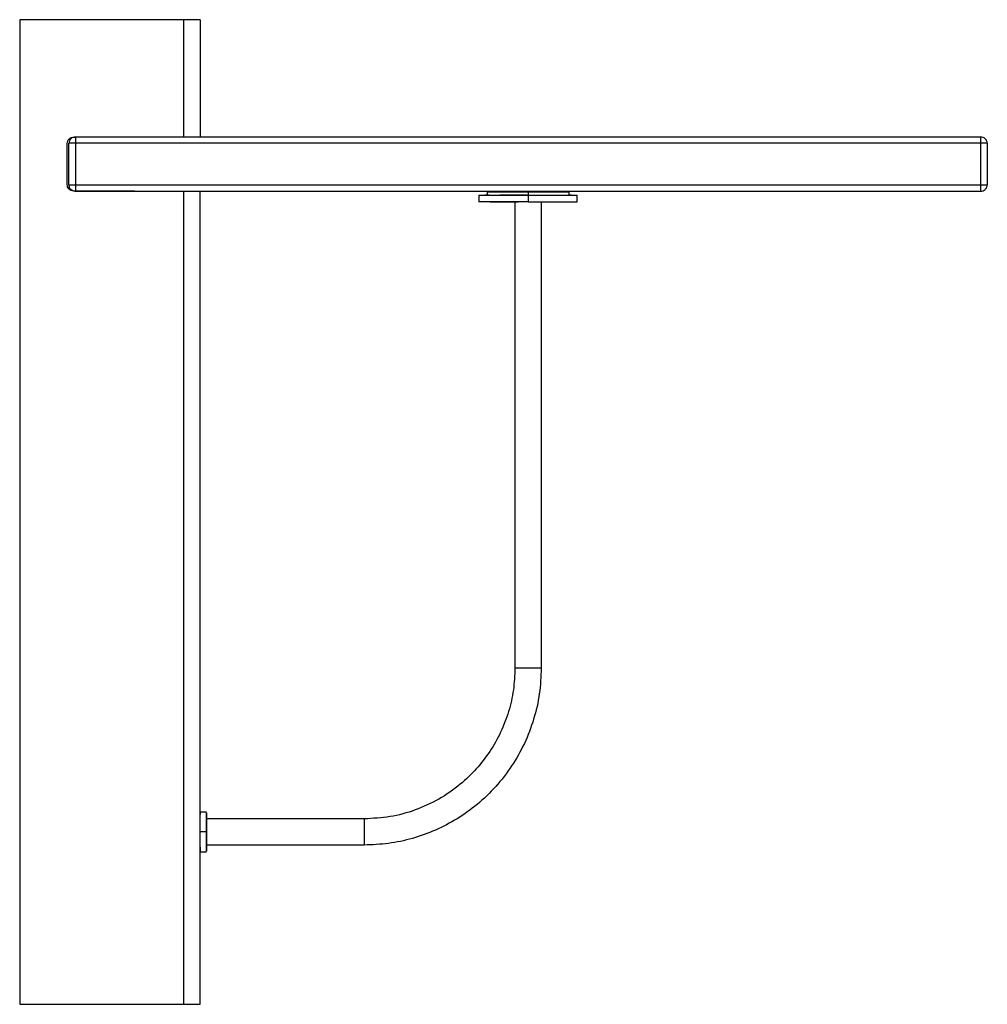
# Paper-space layout '_Left' of a CAD drawing. Header units: millimetres. Extents: x 2423 to 2718, y -248 to 52.
import ezdxf

# ---------------------------------------------------------------- set-up
doc = ezdxf.new("R2010")
doc.units = ezdxf.units.MM

psp = doc.layouts.new('_Left')

# ---------------------------------------------------------------- linework, layer by layer
at = {"color": 7, "linetype": 'Continuous', "lineweight": 25}
for p, q in [((2423.07, 52.5), (2423.07, -247.5)), ((2473.07, 52.5), (2423.07, 52.5)), ((2473.07, 16.75), (2473.07, 52.5)), ((2478.07, 52.5), (2478.07, 16.75)), ((2439.57, 16.75), (2440.08, 16.75)), ((2716.07, 16.75), (2440.07, 16.75)), ((2437.57, 2.25), (2437.57, 14.75)), ((2438.07, 2.14), (2438.07, 14.86)), ((2438.13, 14.86), (2438.07, 14.86)), ((2440.07, 14.86), (2440.07, 2.14)), ((2716.07, 14.86), (2440.07, 14.86)), ((2716.07, 2.14), (2716.07, 14.86)), ((2718.07, 14.86), (2718, 14.86)), ((2718.07, 14.86), (2718.07, 2.14)), ((2458.07, 0.25), (2439.57, 0.25)), ((2440.07, 2.14), (2716.07, 2.14)), ((2440.07, 0.31), (2440.07, 0.25)), ((2440.07, 0.25), (2716.07, 0.25)), ((2458.07, 0.25), (2458.07, 0.25)), ((2473.07, -247.5), (2473.07, 0.25)), ((2478.07, -247.5), (2478.07, 0.25)), ((2577.8, 0), (2573.12, 0)), ((2575.07, 0.25), (2575.07, 0)), ((2578.07, 0), (2578.07, -3)), ((2583.72, 0), (2578.65, 0)), ((2581.07, 0.25), (2581.07, 0)), ((2718.01, 2.14), (2718.07, 2.14)), ((2563.07, -1), (2563.07, -3)), ((2565.57, -1), (2564.91, -1)), ((2565.57, 0), (2565.57, -1)), ((2567.5, 0), (2567.1, 0)), ((2577.74, -1), (2569.44, -1)), ((2580.85, -3), (2581.07, -3)), ((2590.57, -1), (2590.57, 0)), ((2590.76, -1), (2590.57, -1)), ((2591.24, -1), (2590.76, -1)), ((2592.29, -1), (2592.56, -1)), ((2593.07, -3), (2593.07, -1)), ((2570.5, -3), (2574.07, -3)), ((2574.07, -3), (2574.07, -145)), ((2574.21, -3), (2575.07, -3)), ((2579.13, -3), (2585.66, -3)), ((2582.07, -3), (2582.07, -145)), ((2480.07, -189), (2478.07, -189)), ((2528.07, -191), (2480.07, -191)), ((2480.07, -192), (2480.07, -192)), ((2480.08, -192), (2480.08, -191.44)), ((2480.07, -193.57), (2480.08, -191.97)), ((2480.07, -195), (2478.07, -195)), ((2480.07, -198), (2479.99, -198)), ((2480.08, -198.03), (2480.07, -196.35)), ((2480.08, -198.56), (2480.08, -198)), ((2478.07, -201), (2480.07, -201)), ((2528.07, -199), (2480.07, -199)), ((2423.07, -247.5), (2473.07, -247.5))]:
    psp.add_line(p, q, dxfattribs=at)
for points, knots in [([(2478.07, 52.5), (2477.99, 52.5), (2477.8, 52.5), (2476.45, 52.5), (2474.77, 52.5), (2473.62, 52.5), (2473.07, 52.5)], [0, 0, 0, 0, 0.270261, 0.562429, 0.789736, 1, 1, 1, 1]), ([(2437.57, 14.75), (2437.61, 15.03), (2437.68, 15.62), (2438.22, 16.29), (2438.89, 16.68), (2439.35, 16.72), (2439.57, 16.75)], [0, 0, 0, 0, 0.2702613, 0.5624294, 0.7897364, 1, 1, 1, 1]), ([(2440.1, 16.75), (2439.85, 16.73), (2439.33, 16.68), (2438.79, 16.33), (2438.46, 15.94), (2438.27, 15.61), (2438.14, 15.24), (2438.12, 14.99), (2438.11, 14.86)], [0, 0, 0, 0, 0.249473, 0.501587, 0.624708, 0.749557, 0.875354, 1, 1, 1, 1]), ([(2440.07, 16.75), (2440.07, 16.72), (2440.07, 16.65), (2440.07, 16.15), (2440.07, 15.51), (2440.07, 15.07), (2440.07, 14.86)], [0, 0, 0, 0, 0.277438, 0.571853, 0.79564, 1, 1, 1, 1]), ([(2718.04, 14.86), (2718.03, 14.99), (2718.01, 15.24), (2717.88, 15.61), (2717.69, 15.94), (2717.35, 16.33), (2716.81, 16.68), (2716.3, 16.73), (2716.05, 16.75)], [0, 0, 0, 0, 0.1246464, 0.250443, 0.375292, 0.4984133, 0.7505267, 1, 1, 1, 1]), ([(2716.07, 14.86), (2716.07, 15.04), (2716.07, 15.4), (2716.07, 15.92), (2716.07, 16.37), (2716.07, 16.69), (2716.07, 16.73), (2716.07, 16.75)], [0, 0, 0, 0, 0.1717738, 0.3584312, 0.5542341, 0.7844845, 1, 1, 1, 1]), ([(2440.07, 14.86), (2439.79, 14.86), (2439.2, 14.86), (2438.54, 14.86), (2438.19, 14.86), (2438.15, 14.86), (2438.13, 14.86)], [0, 0, 0, 0, 0.306047, 0.636901, 0.894306, 1, 1, 1, 1]), ([(2718, 14.86), (2717.97, 14.86), (2717.9, 14.86), (2717.42, 14.86), (2716.75, 14.86), (2716.29, 14.86), (2716.07, 14.86)], [0, 0, 0, 0, 0.17407, 0.504751, 0.76202, 1, 1, 1, 1]), ([(2439.57, 0.25), (2439.29, 0.28), (2438.7, 0.35), (2438.03, 0.9), (2437.64, 1.57), (2437.59, 2.03), (2437.57, 2.25)], [0, 0, 0, 0, 0.270261, 0.562429, 0.789736, 1, 1, 1, 1]), ([(2438.07, 2.16), (2438.08, 2.04), (2438.09, 1.8), (2438.2, 1.45), (2438.38, 1.13), (2438.71, 0.75), (2439.16, 0.47), (2439.67, 0.31), (2439.94, 0.29), (2440.07, 0.28)], [0, 0, 0, 0, 0.116881, 0.237365, 0.360578, 0.484858, 0.736583, 0.868349, 1, 1, 1, 1]), ([(2438.07, 2.14), (2438.11, 2.14), (2438.18, 2.14), (2438.72, 2.14), (2439.4, 2.14), (2439.85, 2.14), (2440.07, 2.14)], [0, 0, 0, 0, 0.270261, 0.562429, 0.789736, 1, 1, 1, 1]), ([(2440.07, 2.14), (2440.07, 1.96), (2440.07, 1.6), (2440.07, 1.08), (2440.07, 0.63), (2440.07, 0.36), (2440.07, 0.32), (2440.07, 0.31)], [0, 0, 0, 0, 0.195193, 0.407299, 0.629798, 0.89144, 1, 1, 1, 1]), ([(2473.07, 0.25), (2473.78, 0.25), (2475.26, 0.25), (2476.93, 0.25), (2477.91, 0.25), (2478.02, 0.25), (2478.07, 0.25)], [0, 0, 0, 0, 0.270261, 0.562429, 0.789736, 1, 1, 1, 1]), ([(2565.57, 0), (2565.62, 0), (2565.71, 0), (2566.46, 0), (2567.61, 0), (2569.18, 0), (2571.09, 0), (2573.26, 0), (2575.62, 0), (2577.25, 0), (2578.07, 0)], [0, 0, 0, 0, 0.125589, 0.25, 0.374411, 0.5, 0.625589, 0.75, 0.874411, 1, 1, 1, 1]), ([(2565.78, 0), (2565.79, 0), (2565.87, 0), (2566.48, 0), (2567.6, 0), (2569.18, 0), (2571.09, 0), (2573.26, 0), (2575.62, 0), (2577.25, 0), (2578.07, 0)], [0, 0, 0, 0, 0.023076, 0.162073, 0.301069, 0.441382, 0.581694, 0.720691, 0.859687, 1, 1, 1, 1]), ([(2566, 0), (2566.51, 0), (2567.31, 0), (2567.98, 0), (2568.24, 0)], [0, 0, 0, 0, 0.6250412, 1, 1, 1, 1]), ([(2587.59, 0), (2584.42, 0), (2578.07, 0), (2571.73, 0), (2568.56, 0)], [0, 0, 0, 0, 0.500186, 1, 1, 1, 1]), ([(2578.07, 0), (2578.9, 0), (2580.53, 0), (2582.89, 0), (2585.06, 0), (2586.97, 0), (2588.54, 0), (2589.69, 0), (2590.43, 0), (2590.53, 0), (2590.57, 0)], [0, 0, 0, 0, 0.125589, 0.25, 0.374411, 0.5, 0.625589, 0.75, 0.874411, 1, 1, 1, 1]), ([(2578.07, 0), (2578.9, 0), (2580.53, 0), (2582.89, 0), (2585.06, 0), (2586.97, 0), (2588.54, 0), (2589.67, 0), (2590.28, 0), (2590.36, 0), (2590.37, 0)], [0, 0, 0, 0, 0.140313, 0.279309, 0.418305, 0.558618, 0.698931, 0.837927, 0.976924, 1, 1, 1, 1]), ([(2587.8, 0), (2588.09, 0), (2588.8, 0), (2589.64, 0), (2590.14, 0)], [0, 0, 0, 0, 0.406315, 1, 1, 1, 1]), ([(2716.05, 0.25), (2716.3, 0.27), (2716.81, 0.32), (2717.35, 0.67), (2717.69, 1.06), (2717.88, 1.39), (2718.01, 1.76), (2718.03, 2.01), (2718.04, 2.14)], [0, 0, 0, 0, 0.249473, 0.501587, 0.624708, 0.749557, 0.875354, 1, 1, 1, 1]), ([(2716.07, 0.25), (2716.07, 0.28), (2716.07, 0.35), (2716.07, 0.85), (2716.07, 1.49), (2716.07, 1.93), (2716.07, 2.14)], [0, 0, 0, 0, 0.277438, 0.571853, 0.79564, 1, 1, 1, 1]), ([(2716.07, 2.14), (2716.36, 2.14), (2716.95, 2.14), (2717.61, 2.14), (2717.96, 2.14), (2718, 2.14), (2718.01, 2.14)], [0, 0, 0, 0, 0.306047, 0.636901, 0.894306, 1, 1, 1, 1]), ([(2563.07, -1), (2563.13, -1), (2563.24, -1), (2564.13, -1), (2565.52, -1), (2567.4, -1), (2569.69, -1), (2572.3, -1), (2575.12, -1), (2577.09, -1), (2578.07, -1)], [0, 0, 0, 0, 0.125589, 0.25, 0.374411, 0.5, 0.625589, 0.75, 0.874411, 1, 1, 1, 1]), ([(2578.07, -3), (2577.09, -3), (2575.12, -3), (2572.3, -3), (2569.69, -3), (2567.4, -3), (2565.52, -3), (2564.13, -3), (2563.24, -3), (2563.13, -3), (2563.07, -3)], [0, 0, 0, 0, 0.125589, 0.25, 0.374411, 0.5, 0.625589, 0.75, 0.874411, 1, 1, 1, 1]), ([(2563.32, -1), (2563.33, -1), (2563.43, -1), (2564.16, -1), (2565.51, -1), (2567.4, -1), (2569.69, -1), (2572.3, -1), (2575.12, -1), (2577.09, -1), (2578.07, -1)], [0, 0, 0, 0, 0.023077, 0.162073, 0.30107, 0.441382, 0.581695, 0.720691, 0.859687, 1, 1, 1, 1]), ([(2563.59, -1), (2564.2, -1), (2564.9, -1), (2565.5, -1), (2565.57, -1)], [0, 0, 0, 0, 0.867941, 1, 1, 1, 1]), ([(2566.25, -1), (2566.07, -1), (2565.84, -1), (2565.79, -1), (2565.78, -1)], [0, 0, 0, 0, 0.785995, 1, 1, 1, 1]), ([(2575.07, -3), (2574.14, -3), (2572.27, -3), (2570.62, -3), (2569.79, -3)], [0, 0, 0, 0, 0.49838, 1, 1, 1, 1]), ([(2578.07, -1), (2579.06, -1), (2581.02, -1), (2583.85, -1), (2586.46, -1), (2588.75, -1), (2590.63, -1), (2592.01, -1), (2592.91, -1), (2593.02, -1), (2593.07, -1)], [0, 0, 0, 0, 0.125589, 0.25, 0.374411, 0.5, 0.625589, 0.75, 0.874411, 1, 1, 1, 1]), ([(2578.07, -1), (2579.06, -1), (2581.02, -1), (2583.85, -1), (2586.46, -1), (2588.75, -1), (2590.64, -1), (2591.99, -1), (2592.72, -1), (2592.82, -1), (2592.83, -1)], [0, 0, 0, 0, 0.1403125, 0.2793089, 0.4183053, 0.5586178, 0.6989304, 0.8379268, 0.9769233, 1, 1, 1, 1]), ([(2578.07, -3), (2578.58, -3), (2579.62, -3), (2580.97, -3), (2581.9, -3), (2582.02, -3), (2582.07, -3)], [0, 0, 0, 0, 0.240107, 0.499999, 0.759891, 1, 1, 1, 1]), ([(2578.07, -3), (2579.06, -3), (2581.02, -3), (2583.85, -3), (2586.46, -3), (2588.75, -3), (2590.63, -3), (2592.01, -3), (2592.91, -3), (2593.02, -3), (2593.07, -3)], [0, 0, 0, 0, 0.125589, 0.25, 0.374411, 0.4999999, 0.6255889, 0.75, 0.874411, 1, 1, 1, 1]), ([(2581.07, -3), (2582.01, -3), (2583.87, -3), (2585.53, -3), (2586.36, -3)], [0, 0, 0, 0, 0.498264, 1, 1, 1, 1]), ([(2589.9, -1), (2590.08, -1), (2590.31, -1), (2590.36, -1), (2590.37, -1)], [0, 0, 0, 0, 0.78549, 1, 1, 1, 1]), ([(2590.57, -1), (2590.65, -1), (2591.24, -1), (2591.95, -1), (2592.56, -1)], [0, 0, 0, 0, 0.131465, 1, 1, 1, 1]), ([(2566.52, -3), (2566.82, -3), (2568.45, -3), (2570.09, -3), (2571.42, -3)], [0, 0, 0, 0, 0.185146, 1, 1, 1, 1]), ([(2584.73, -3), (2586.06, -3), (2587.7, -3), (2589.32, -3), (2589.62, -3)], [0, 0, 0, 0, 0.815113, 1, 1, 1, 1]), ([(2582.07, -145), (2581.96, -147.64), (2581.74, -152.92), (2579.94, -160.66), (2577.11, -168.07), (2573.21, -174.99), (2568.35, -181.26), (2562.73, -186.65), (2556.52, -191.1), (2549.9, -194.58), (2542.86, -197.1), (2535.54, -198.7), (2530.56, -198.9), (2528.07, -199)], [0, 0, 0, 0, 0.09333, 0.186659, 0.279987, 0.373317, 0.466645, 0.559975, 0.64798, 0.735987, 0.823991, 0.911995, 1, 1, 1, 1]), ([(2574.07, -145), (2573.98, -147.25), (2573.79, -151.74), (2572.26, -158.34), (2569.85, -164.66), (2566.53, -170.55), (2562.38, -175.89), (2557.21, -180.85), (2550.98, -185.16), (2543.73, -188.48), (2536.02, -190.6), (2530.72, -190.87), (2528.07, -191)], [0, 0, 0, 0, 0.093348, 0.186696, 0.280042, 0.37339, 0.466737, 0.560085, 0.670064, 0.780044, 0.890022, 1, 1, 1, 1]), ([(2574.07, -145), (2574.13, -145), (2574.25, -145), (2575.17, -145), (2576.52, -145), (2578.07, -145), (2579.62, -145), (2580.97, -145), (2581.9, -145), (2582.02, -145), (2582.07, -145)], [0, 0, 0, 0, 0.1200542, 0.25, 0.3799458, 0.5, 0.6200542, 0.75, 0.8799458, 1, 1, 1, 1]), ([(2478.07, -189), (2478.07, -189.03), (2478.07, -189.07), (2478.07, -189.61), (2478.07, -189.69)], [0, 0, 0, 0, 0.84834, 1, 1, 1, 1]), ([(2478.07, -190.34), (2478.07, -190), (2478.07, -189.34), (2478.07, -189.23), (2478.07, -189.17)], [0, 0, 0, 0, 0.522557, 1, 1, 1, 1]), ([(2480.07, -191), (2480.07, -190.91), (2480.07, -190.34), (2480.07, -189.71), (2480.07, -189.17)], [0, 0, 0, 0, 0.149294, 1, 1, 1, 1]), ([(2480.07, -189.17), (2480.07, -189.24), (2480.07, -189.41), (2480.07, -190.67), (2480.07, -192.64), (2480.07, -194.21), (2480.07, -195)], [0, 0, 0, 0, 0.171267, 0.447513, 0.723756, 1, 1, 1, 1]), ([(2480.07, -199), (2480.07, -198.94), (2480.07, -198.83), (2480.07, -197.9), (2480.07, -196.55), (2480.07, -195), (2480.07, -193.45), (2480.07, -192.1), (2480.07, -191.17), (2480.07, -191.06), (2480.07, -191)], [0, 0, 0, 0, 0.120054, 0.25, 0.379946, 0.5, 0.620054, 0.75, 0.879946, 1, 1, 1, 1]), ([(2528.07, -191), (2528.07, -191.06), (2528.07, -191.17), (2528.07, -192.1), (2528.07, -193.45), (2528.07, -195), (2528.07, -196.55), (2528.07, -197.9), (2528.07, -198.83), (2528.07, -198.94), (2528.07, -199)], [0, 0, 0, 0, 0.120054, 0.25, 0.379946, 0.5, 0.620054, 0.75, 0.879946, 1, 1, 1, 1]), ([(2480.07, -195), (2480.07, -195.79), (2480.07, -197.36), (2480.07, -199.33), (2480.07, -200.59), (2480.07, -200.76), (2480.07, -200.83)], [0, 0, 0, 0, 0.276239, 0.552478, 0.82872, 1, 1, 1, 1]), ([(2478.07, -199.66), (2478.07, -200), (2478.07, -200.66), (2478.07, -200.77), (2478.07, -200.83)], [0, 0, 0, 0, 0.522534, 1, 1, 1, 1]), ([(2478.07, -201), (2478.07, -200.97), (2478.07, -200.93), (2478.07, -200.39), (2478.07, -200.31)], [0, 0, 0, 0, 0.8484286, 1, 1, 1, 1]), ([(2480.07, -200.83), (2480.07, -200.29), (2480.07, -199.66), (2480.07, -199.09), (2480.07, -199)], [0, 0, 0, 0, 0.850475, 1, 1, 1, 1]), ([(2473.07, -247.5), (2473.78, -247.5), (2475.26, -247.5), (2476.93, -247.5), (2477.91, -247.5), (2478.02, -247.5), (2478.07, -247.5)], [0, 0, 0, 0, 0.270261, 0.562429, 0.789736, 1, 1, 1, 1])]:
    psp.add_open_spline(points, degree=3, knots=knots, dxfattribs=at)

doc.saveas('drawing.dxf')
